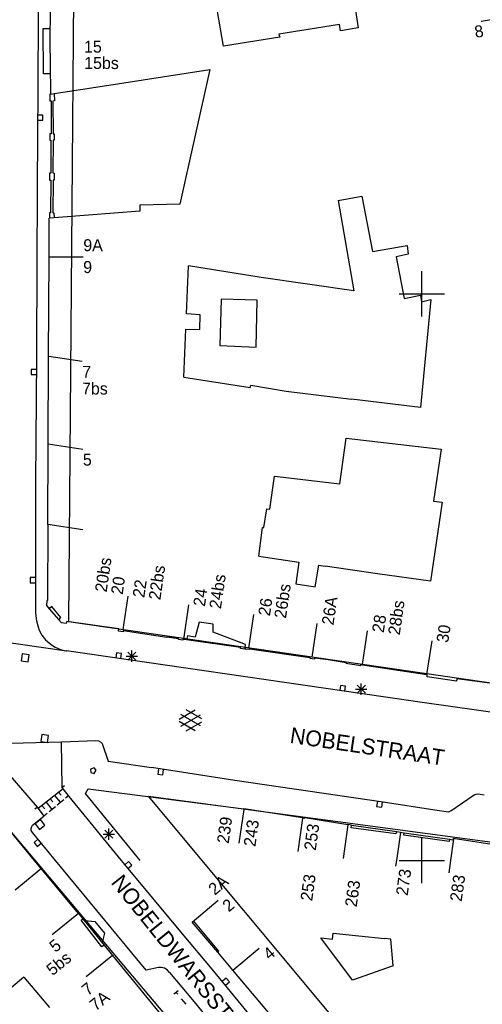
# Model space of a CAD drawing. Header units: millimetres. Extents: x 135944 to 142000, y 454200 to 456692.
# Tile 101 of 153: x 137065 to 137105, y 456087 to 456174. Entities that reach past the tile are written whole.
import ezdxf
from ezdxf.enums import TextEntityAlignment as Align

# ---------------------------------------------------------------- set-up
doc = ezdxf.new("R2010")
doc.units = ezdxf.units.MM
for name, color, linetype in [('TotaalGBKN2013_Bistad', 251, 'Continuous'), ('TotaalGBKN2013X$0$Contouren', 251, 'Continuous'), ('TotaalGBKN2013X$0$Xref', 251, 'Continuous')]:
    doc.layers.add(name, color=color, linetype=linetype)
doc.styles.add('TotaalGBKN2013X$0$GBKN binnenstad 2009$0$Standard', font='txt')

# ---------------------------------------------------------------- blocks, each defined once
blk = doc.blocks.new('TotaalGBKN2013X$0$GBKN binnenstad 2009')
at = {"layer": 'TotaalGBKN2013_Bistad'}
for p, q in [((137093438, 456179354), (137094392, 456173461)), ((137066127, 456175869), (137066115, 456167028)), ((137082509, 456171839), (137081825, 456175774)), ((137067188, 456175123), (137067176, 456172162)), ((137108209, 456174520), (137105249, 456174038)), ((137066586, 456173415), (137067185, 456173418)), ((137066610, 456169415), (137066586, 456173415)), ((137092733, 456173759), (137087386, 456172925)), ((137092833, 456173199), (137092733, 456173759)), ((137094392, 456173461), (137092833, 456173199)), ((137067176, 456172162), (137067211, 456170310)), ((137087457, 456172639), (137082509, 456171839)), ((137087386, 456172925), (137087457, 456172639)), ((137067211, 456170310), (137067219, 456167618)), ((137071225, 456168221), (137081293, 456169788)), ((137081293, 456169788), (137078640, 456157901)), ((137067209, 456169418), (137066610, 456169415)), ((137067548, 456167668), (137071225, 456168221)), ((137066115, 456167028), (137066078, 456164854)), ((137067219, 456167618), (137067168, 456167610)), ((137067168, 456167610), (137067172, 456167026)), ((137067172, 456167026), (137067287, 456167027)), ((137067219, 456167618), (137067548, 456167668)), ((137067287, 456167027), (137067275, 456164111)), ((137067567, 456167027), (137067447, 456167007)), ((137067447, 456167007), (137067470, 456164116)), ((137067548, 456167668), (137067567, 456167027)), ((137066102, 456165310), (137066552, 456165308)), ((137066554, 456165758), (137066104, 456165760)), ((137066552, 456165308), (137066554, 456165758)), ((137066078, 456164854), (137066061, 456158524)), ((137067170, 456164105), (137067169, 456163541)), ((137067169, 456163541), (137067246, 456163550)), ((137067275, 456164111), (137067170, 456164105)), ((137067246, 456163550), (137067242, 456160641)), ((137067455, 456163551), (137067442, 456160671)), ((137067556, 456163551), (137067455, 456163551)), ((137067470, 456164116), (137067560, 456164116)), ((137067560, 456164116), (137067556, 456163551)), ((137067137, 456160636), (137067129, 456160040)), ((137067129, 456160040), (137067249, 456160015)), ((137067242, 456160641), (137067137, 456160636)), ((137067249, 456160015), (137067239, 456157136)), ((137067449, 456160015), (137067424, 456157146)), ((137067442, 456160671), (137067537, 456160651)), ((137067549, 456160031), (137067449, 456160015)), ((137067537, 456160651), (137067549, 456160031)), ((137066061, 456158524), (137066010, 456153176)), ((137092617, 456158239), (137094704, 456158612)), ((137094704, 456158612), (137095659, 456153719)), ((137078640, 456157901), (137075124, 456157835)), ((137075124, 456157835), (137075126, 456157293)), ((137092617, 456158239), (137093998, 456150248)), ((137067096, 456153275), (137067110, 456156680)), ((137067110, 456156680), (137067149, 456156683)), ((137067239, 456157136), (137067134, 456157131)), ((137067134, 456157131), (137067149, 456156683)), ((137067543, 456156712), (137067149, 456156683)), ((137067424, 456157146), (137067514, 456157158)), ((137067514, 456157158), (137067543, 456156712)), ((137070568, 456156939), (137067543, 456156712)), ((137075126, 456157293), (137070568, 456156939)), ((137095659, 456153719), (137098703, 456154255)), ((137098703, 456154255), (137098796, 456153493)), ((137066010, 456153176), (137065996, 456144381)), ((137067061, 456144474), (137067096, 456153275)), ((137067120, 456153275), (137070120, 456153262)), ((137098796, 456153493), (137097724, 456153266)), ((137097724, 456153266), (137098445, 456149591)), ((137079233, 456148231), (137079419, 456152455)), ((137085823, 456151439), (137079419, 456152455)), ((137093998, 456150248), (137085823, 456151439)), ((137100000, 456150000), (137100000, 456152000)), ((137098000, 456150000), (137100000, 456150000)), ((137098445, 456149591), (137099872, 456149865)), ((137099872, 456149865), (137099957, 456149288)), ((137100000, 456150000), (137102000, 456150000)), ((137100000, 456148000), (137100000, 456150000)), ((137082301, 456149522), (137082180, 456145443)), ((137085478, 456149449), (137082301, 456149522)), ((137085373, 456145300), (137085478, 456149449)), ((137100788, 456149504), (137099890, 456139968)), ((137099957, 456149288), (137100788, 456149504)), ((137080445, 456148150), (137079233, 456148231)), ((137080419, 456146852), (137080445, 456148150)), ((137078986, 456142638), (137079173, 456146875)), ((137079173, 456146875), (137080419, 456146852)), ((137082180, 456145443), (137085373, 456145300)), ((137065996, 456144381), (137065916, 456133396)), ((137067028, 456136729), (137067061, 456144474)), ((137070036, 456144017), (137067070, 456144474)), ((137065532, 456143322), (137065528, 456142872)), ((137065528, 456142872), (137065978, 456142868)), ((137065982, 456143318), (137065532, 456143322)), ((137078986, 456142638), (137084856, 456141734)), ((137084856, 456141734), (137084918, 456141925)), ((137084918, 456141925), (137088025, 456141394)), ((137088025, 456141394), (137093796, 456140700)), ((137099890, 456139968), (137093796, 456140700)), ((137066998, 456129646), (137067028, 456136729)), ((137070092, 456136268), (137067028, 456136729)), ((137092769, 456133217), (137093327, 456137274)), ((137093327, 456137274), (137101704, 456136281)), ((137101704, 456136281), (137101021, 456131695)), ((137065916, 456133396), (137065894, 456122476)), ((137086591, 456131001), (137087010, 456133899)), ((137087010, 456133899), (137092769, 456133217)), ((137101801, 456131602), (137100763, 456124631)), ((137101021, 456131695), (137101801, 456131602)), ((137086059, 456129391), (137086306, 456131024)), ((137086306, 456131024), (137086591, 456131001)), ((137066998, 456129646), (137066974, 456122937)), ((137070092, 456129181), (137066998, 456129646)), ((137085619, 456126847), (137085932, 456129377)), ((137085932, 456129377), (137086059, 456129391)), ((137085619, 456126847), (137089132, 456126319)), ((137089132, 456126319), (137088887, 456124405)), ((137090595, 456124141), (137090898, 456126042)), ((137090898, 456126042), (137091467, 456125961)), ((137096075, 456125302), (137091467, 456125961)), ((137100763, 456124631), (137096075, 456125302)), ((137065423, 456124957), (137065419, 456124507)), ((137065419, 456124507), (137065869, 456124503)), ((137065873, 456124953), (137065423, 456124957)), ((137088887, 456124405), (137090595, 456124141)), ((137066904, 456122937), (137066868, 456122502)), ((137066974, 456122937), (137066904, 456122937)), ((137073653, 456120362), (137074087, 456123331)), ((137065894, 456122476), (137065902, 456121809)), ((137065902, 456121809), (137065989, 456121148)), ((137066868, 456122502), (137067121, 456122210)), ((137067346, 456122398), (137067121, 456122210)), ((137067121, 456122210), (137067960, 456121242)), ((137068151, 456121438), (137067346, 456122398)), ((137078989, 456119491), (137079436, 456122550)), ((137065989, 456121148), (137066125, 456120597)), ((137067960, 456121242), (137068151, 456121438)), ((137068211, 456120953), (137067960, 456121242)), ((137068619, 456120905), (137068211, 456120953)), ((137068682, 456121095), (137068619, 456120905)), ((137073268, 456120422), (137068682, 456121095)), ((137080343, 456121033), (137080006, 456119702)), ((137081583, 456120860), (137080343, 456121033)), ((137084727, 456118740), (137085172, 456121707)), ((137090331, 456117938), (137090776, 456120905)), ((137057569, 456120091), (137068653, 456118495)), ((137066125, 456120597), (137066220, 456120312)), ((137066220, 456120312), (137066469, 456119872)), ((137073243, 456120217), (137073268, 456120422)), ((137073629, 456120167), (137073243, 456120217)), ((137073639, 456120284), (137073629, 456120167)), ((137073639, 456120284), (137077509, 456119704)), ((137081595, 456120130), (137081583, 456120860)), ((137084433, 456119046), (137081595, 456120130)), ((137094755, 456117285), (137095217, 456120250)), ((137066469, 456119872), (137066785, 456119476)), ((137066785, 456119476), (137067158, 456119136)), ((137078524, 456119559), (137077509, 456119704)), ((137078512, 456119479), (137078524, 456119559)), ((137078898, 456119423), (137078512, 456119479)), ((137078909, 456119502), (137078898, 456119423)), ((137078989, 456119491), (137078909, 456119502)), ((137079239, 456119455), (137078989, 456119491)), ((137079316, 456119816), (137079239, 456119455)), ((137084007, 456118773), (137079239, 456119455)), ((137080006, 456119702), (137079316, 456119816)), ((137100439, 456116400), (137100901, 456119365)), ((137067158, 456119136), (137067221, 456119088)), ((137067221, 456119088), (137067646, 456118821)), ((137067646, 456118821), (137068107, 456118625)), ((137068107, 456118625), (137068594, 456118504)), ((137068594, 456118504), (137068653, 456118495)), ((137100244, 456113901), (137068653, 456118495)), ((137073048, 456118325), (137072984, 456117880)), ((137073493, 456118261), (137073048, 456118325)), ((137074064, 456117679), (137074772, 456118387)), ((137074772, 456117679), (137074064, 456118387)), ((137074418, 456117533), (137074418, 456118533)), ((137083995, 456118693), (137084007, 456118773)), ((137084381, 456118637), (137083995, 456118693)), ((137084397, 456118716), (137084381, 456118637)), ((137084397, 456118716), (137084433, 456119046)), ((137084431, 456118710), (137084397, 456118716)), ((137084422, 456118650), (137084431, 456118710)), ((137084768, 456118600), (137084422, 456118650)), ((137084776, 456118659), (137084768, 456118600)), ((137084776, 456118659), (137090121, 456117895)), ((137064729, 456118223), (137064638, 456117610)), ((137064638, 456117610), (137065251, 456117519)), ((137065342, 456118132), (137064729, 456118223)), ((137065251, 456117519), (137065342, 456118132)), ((137073429, 456117815), (137073493, 456118261)), ((137073918, 456118033), (137074918, 456118033)), ((137090121, 456117895), (137090112, 456117835)), ((137090112, 456117835), (137090313, 456117811)), ((137090313, 456117811), (137090546, 456117784)), ((137090546, 456117784), (137090553, 456117864)), ((137090553, 456117864), (137091737, 456117721)), ((137091737, 456117721), (137093319, 456117478)), ((137093319, 456117478), (137093305, 456117393)), ((137093305, 456117393), (137094610, 456117194)), ((137094610, 456117194), (137094620, 456117273)), ((137094620, 456117273), (137094750, 456117254)), ((137094750, 456117254), (137100440, 456116410)), ((137100481, 456116404), (137100440, 456116410)), ((137100458, 456116199), (137100481, 456116404)), ((137103065, 456115823), (137100458, 456116199)), ((137103100, 456116018), (137103065, 456115823)), ((137108838, 456115259), (137103100, 456116018)), ((137092827, 456115442), (137092763, 456114997)), ((137093272, 456115378), (137092827, 456115442)), ((137093208, 456114932), (137093272, 456115378)), ((137094160, 456115107), (137095160, 456115107)), ((137094306, 456114753), (137095014, 456115461)), ((137095014, 456114753), (137094306, 456115461)), ((137094660, 456114607), (137094660, 456115607)), ((137078591, 456112471), (137079993, 456113280)), ((137080591, 456112488), (137079205, 456113289)), ((137113642, 456111987), (137100244, 456113901)), ((137079992, 456111448), (137078591, 456112257)), ((137078728, 456111858), (137080461, 456112857)), ((137080461, 456111869), (137078729, 456112871)), ((137079205, 456111439), (137080591, 456112239)), ((137061230, 456110270), (137068200, 456110460)), ((137066451, 456111111), (137066361, 456110497)), ((137066361, 456110497), (137066975, 456110407)), ((137067065, 456111021), (137066451, 456111111)), ((137066975, 456110407), (137067065, 456111021)), ((137068200, 456110460), (137071230, 456110570)), ((137068268, 456106431), (137068200, 456110460)), ((137071230, 456110570), (137071455, 456110547)), ((137071455, 456110547), (137071658, 456110447)), ((137061230, 456110270), (137066038, 456104701)), ((137071658, 456110447), (137071780, 456110330)), ((137071780, 456110330), (137072320, 456108750)), ((137072320, 456108750), (137076130, 456108190)), ((137071080, 456108178), (137070769, 456108056)), ((137070769, 456108056), (137070787, 456107748)), ((137071266, 456107951), (137071080, 456108178)), ((137071086, 456107669), (137071266, 456107951)), ((137083506, 456107042), (137076130, 456108190)), ((137076754, 456108051), (137076688, 456107606)), ((137077134, 456107540), (137077199, 456107986)), ((137070787, 456107748), (137071086, 456107669)), ((137076688, 456107606), (137077134, 456107540)), ((137096591, 456105144), (137083506, 456107042)), ((137068341, 456106328), (137066134, 456104577)), ((137068461, 456106590), (137068268, 456106431)), ((137068881, 456105641), (137068268, 456106431)), ((137070303, 456105896), (137070559, 456106315)), ((137070559, 456106315), (137084291, 456104545)), ((137067206, 456105427), (137067441, 456105155)), ((137067574, 456105719), (137068069, 456105135)), ((137068412, 456105354), (137067820, 456104870)), ((137067943, 456106012), (137068157, 456105763)), ((137068809, 456105697), (137068552, 456105486)), ((137073487.2, 456100000), (137068881, 456105641)), ((137075145, 456100000), (137070303, 456105896)), ((137102571, 456104371), (137104613, 456105792)), ((137104613, 456105792), (137104793, 456105854)), ((137104793, 456105854), (137104984, 456105863)), ((137104984, 456105863), (137105501, 456105780)), ((137065822.4, 456100000), (137061964, 456104662)), ((137065840, 456104549), (137066038, 456104702)), ((137066038, 456104701), (137066651, 456103911)), ((137066467, 456104841), (137066730, 456104539)), ((137066835, 456105133), (137067344, 456104504)), ((137067672, 456104738), (137067118, 456104278)), ((137084281, 456104492), (137083862, 456101522)), ((137089481, 456103764), (137084291, 456104545)), ((137096080, 456105206), (137096014, 456104761)), ((137096014, 456104761), (137096460, 456104695)), ((137096460, 456104695), (137096525, 456105141)), ((137101139, 456104429), (137096591, 456105144)), ((137102357, 456104253), (137101139, 456104429)), ((137102571, 456104371), (137102357, 456104253)), ((137065651, 456103101), (137066651, 456103911)), ((137066352, 456103603), (137065862, 456103223)), ((137066732, 456103113), (137066352, 456103603)), ((137066931, 456104130), (137066651, 456103911)), ((137089474, 456103741), (137089055, 456100771)), ((137089481, 456103764), (137089648, 456103715)), ((137089648, 456103715), (137089667, 456103790)), ((137089667, 456103790), (137093469, 456103172)), ((137065513, 456102815), (137065570, 456102996)), ((137065534, 456102625), (137065513, 456102815)), ((137065570, 456102996), (137065651, 456103101)), ((137065862, 456103223), (137066242, 456102733)), ((137066242, 456102733), (137066732, 456103113)), ((137072017, 456101958), (137072725, 456102666)), ((137072725, 456101958), (137072017, 456102666)), ((137072371, 456101812), (137072371, 456102812)), ((137093465, 456103143), (137093046, 456100173)), ((137093790, 456103120), (137093469, 456103172)), ((137093773, 456102886), (137093790, 456103120)), ((137097713, 456102333), (137093773, 456102886)), ((137093790, 456103120), (137097787, 456102538)), ((137065631, 456102461), (137065534, 456102625)), ((137067666.3, 456100000), (137065631, 456102461)), ((137066123, 456101868), (137065776, 456101582)), ((137071871, 456102312), (137072871, 456102312)), ((137097787, 456102538), (137097713, 456102333)), ((137098103, 456102449), (137097757.5, 456100000)), ((137097787, 456102538), (137098109, 456102491)), ((137098109, 456102491), (137098454, 456102441)), ((137098399, 456102230), (137098454, 456102441)), ((137102406, 456101656), (137098399, 456102230)), ((137098454, 456102441), (137102454, 456101860)), ((137100000, 456100000), (137100000, 456102000)), ((137102454, 456101860), (137102406, 456101656)), ((137102454, 456101860), (137102734, 456101819)), ((137102804, 456101876), (137102539.3, 456100000)), ((137102765, 456101943), (137102734, 456101819)), ((137109005, 456100949), (137102765, 456101943)), ((137065776, 456101582), (137066062, 456101234)), ((137066062, 456101234), (137066409, 456101520)), ((137066423, 456099282), (137064113, 456097369)), ((137069704, 456095310), (137065822.4, 456100000)), ((137075671, 456090321), (137067666.3, 456100000)), ((137073782, 456099639), (137073487.2, 456100000)), ((137074124, 456099911), (137073778, 456099623)), ((137078868, 456093520), (137073782, 456099639)), ((137074066, 456099277), (137074412, 456099565)), ((137074412, 456099565), (137074124, 456099911)), ((137097757.5, 456100000), (137097684, 456099479)), ((137098000, 456100000), (137100000, 456100000)), ((137098000, 456100000), (137100000, 456100000)), ((137100000, 456100000), (137102000, 456100000)), ((137100000, 456100000), (137102000, 456100000)), ((137100000, 456098000), (137100000, 456100000)), ((137102539.3, 456100000), (137102385, 456098906)), ((137079739, 456094558), (137082037, 456096487)), ((137069709, 456095314), (137067374, 456093431)), ((137069704, 456095310), (137070082, 456094854)), ((137069923, 456094720), (137070082, 456094854)), ((137070082, 456094854), (137071953, 456092533)), ((137071750, 456092372), (137069923, 456094720)), ((137070250, 456094710), (137071130, 456094620)), ((137071130, 456094620), (137072000, 456093580)), ((137079719, 456094562), (137079852, 456094651)), ((137081984, 456091904), (137079719, 456094562)), ((137079852, 456094651), (137082061, 456092002)), ((137072000, 456093580), (137071790, 456092750)), ((137081491, 456090398), (137078868, 456093520)), ((137093867, 456089426), (137091081, 456093168)), ((137091081, 456093168), (137092109, 456093057)), ((137092109, 456093057), (137092174, 456093590)), ((137092174, 456093590), (137096713, 456093098)), ((137097258, 456093039), (137096713, 456093098)), ((137071953, 456092533), (137071750, 456092372)), ((137071953, 456092533), (137072713, 456091604)), ((137083333, 456090321), (137085631, 456092250)), ((137097459, 456090689), (137097258, 456093039)), ((137072706, 456091598), (137070371, 456089715)), ((137072713, 456091604), (137078559, 456084454)), ((137082061, 456092002), (137081984, 456091904)), ((137083331, 456090323), (137081984, 456091904)), ((137076771, 456090551), (137075671, 456090321)), ((137077000, 456090549), (137076771, 456090551)), ((137077283, 456090477), (137077000, 456090549)), ((137077537, 456090330), (137077283, 456090477)), ((137097459, 456090689), (137093867, 456089426)), ((137064868, 456089705), (137062550, 456087744)), ((137064868, 456089705), (137067143, 456087012)), ((137077741, 456090121), (137077537, 456090330)), ((137077741, 456090121), (137079911, 456087521)), ((137089067, 456081241), (137081491, 456090398)), ((137082739, 456089618), (137082393, 456089330)), ((137083027, 456089272), (137082739, 456089618)), ((137087111, 456085821), (137083331, 456090323)), ((137082681, 456088984), (137083027, 456089272)), ((137078100, 456088211), (137078482, 456088533)), ((137078291, 456088372), (137078452, 456088181)), ((137078774, 456087797), (137079178, 456087316)), ((137079911, 456087521), (137086261, 456079781))]:
    blk.add_line(p, q, dxfattribs=at)
at = {"layer": 'TotaalGBKN2013_Bistad', "style": 'TotaalGBKN2013X$0$GBKN binnenstad 2009$0$Standard'}
for s, rotation, p in [('8', 9.2443, (137105429.9, 456173228.1)), ('239', 81.9535, (137082754.7, 456103842.3)), ('243', 81.9628, (137085114.4, 456103575.2)), ('253', 81.9628, (137090441.1, 456103228.7)), ('273', 81.9628, (137098553.2, 456099239.5)), ('253', 81.9628, (137090126.5, 456098772.4)), ('283', 81.9628, (137103318.1, 456098725)), ('263', 81.9628, (137094051.4, 456098242.9)), ('5', 38.8908, (137067941, 456092729.4)), ('5bs', 38.8908, (137068838.8, 456091614.5)), ('7', 38.8908, (137070800.8, 456088903.4)), ('7A', 39.3271, (137072219.8, 456088156.1))]:
    blk.add_text(s, height=1054, rotation=rotation, dxfattribs=at).set_placement(p, align=Align.MIDDLE_RIGHT)
for s, rotation, p in [('15', 0.4711, (137070184.7, 456171800)), ('15bs', 359.7479, (137070201.3, 456170371)), ('9A', 359.7479, (137070121.3, 456154291)), ('9', 359.7479, (137070113.3, 456152361)), ('7', 359.8027, (137070030.8, 456143115)), ('7bs', 359.8027, (137070007.8, 456141643)), ('5', 359.7698, (137070085.1, 456135367)), ('20bs', 81.6994, (137071657.5, 456123698.1)), ('22bs', 81.6994, (137076398.5, 456123010.1)), ('24bs', 81.6994, (137081746.5, 456122224.1)), ('20', 81.687, (137073071.5, 456123488.2)), ('22', 81.6994, (137074982.5, 456123211.1)), ('26bs', 81.6994, (137087482.5, 456121381.1)), ('24', 81.6994, (137080331.5, 456122432.1)), ('26', 81.4654, (137086068.8, 456121593.2)), ('26A', 81.4654, (137091672.8, 456120789.2)), ('28bs', 81.6994, (137097526.5, 456119916.1)), ('28', 81.1555, (137096112.3, 456120124)), ('30', 81.1555, (137101796.3, 456119240)), ('2A', 40.0118, (137081379.2, 456097275.6)), ('2', 40.0118, (137082622.2, 456095798.6)), ('4', 40.0118, (137086215.2, 456091561.6))]:
    blk.add_text(s, height=1054, rotation=rotation, dxfattribs=at).set_placement(p, align=Align.MIDDLE_LEFT)
for s, rotation, p in [('NOBELSTRAAT', 351.557958, (137088296, 456110378)), ('NOBELDWARSSTRAAT', 308.786592, (137072508, 456098023))]:
    blk.add_text(s, height=1400, rotation=rotation, dxfattribs=at).set_placement(p)

msp = doc.modelspace()

# ---------------------------------------------------------------- linework, layer by layer
at = {"layer": 'TotaalGBKN2013X$0$Contouren'}
for p, q in [((137069.472, 456204.824), (137068.805, 456121.078)), ((137068.805, 456121.078), (137118.9, 456113.821)), ((137136.499, 456016.219), (137059.184, 456107.941)), ((137075.876, 456105.658), (137137.666, 456097.412)), ((137138.978, 456030.076), (137075.876, 456105.658))]:
    msp.add_line(p, q, dxfattribs=at)

# ---------------------------------------------------------------- block references
at = {"layer": 'TotaalGBKN2013X$0$Xref', "xscale": 0.0009999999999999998, "yscale": 0.0009999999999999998, "zscale": 0.0009999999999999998}
msp.add_blockref('TotaalGBKN2013X$0$GBKN binnenstad 2009', (0, 0), dxfattribs=at)

doc.saveas('drawing.dxf')
